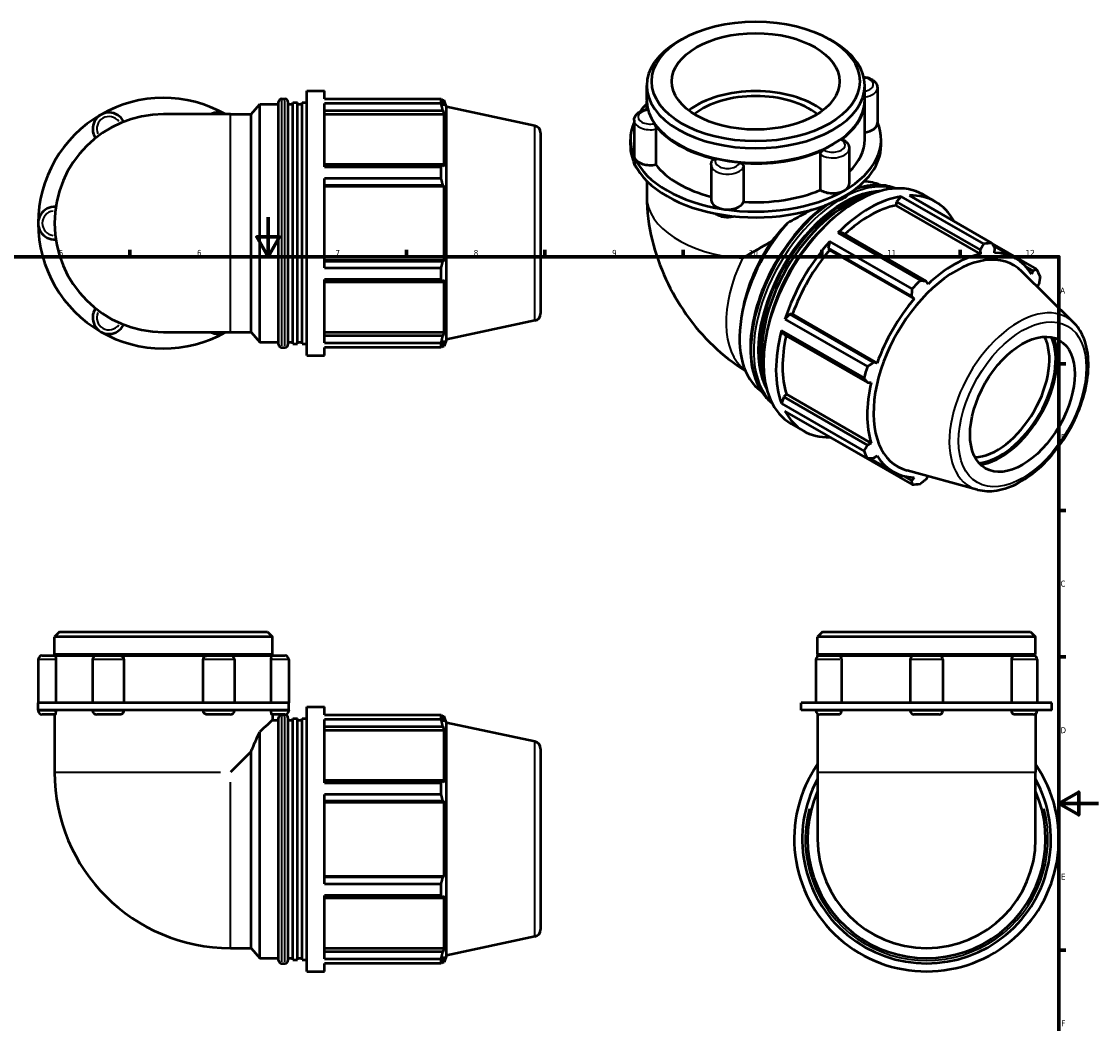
# Model space of a CAD drawing. Header units: millimetres. Extents: x 0 to 901, y -322 to 693.
# Tile 5 of 5: x 296 to 841, y 186 to 693. Entities that reach past the tile are written whole.
import ezdxf

# ---------------------------------------------------------------- set-up
doc = ezdxf.new("R2010")
doc.units = ezdxf.units.MM
for name, color, linetype, lineweight in [('Border (ANSI)', 7, 'Continuous', 70), ('Visible (ANSI)', 7, 'Continuous', 50), ('Visible Narrow (ANSI)', 7, 'Continuous', 35)]:
    doc.layers.add(name, color=color, linetype=linetype, lineweight=lineweight)
doc.styles.add('Note Text (ANSI)', font='tahoma.ttf')

# ---------------------------------------------------------------- blocks, each defined once
blk = doc.blocks.new('Borders Default Border')
at = {"layer": 'Border (ANSI)'}
for p, q in [((350.42, 574), (350.42, 577.45)), ((490.58, 574), (490.58, 577.45)), ((560.67, 574), (560.67, 577.45)), ((630.75, 574), (630.75, 577.45)), ((700.83, 574), (700.83, 577.45)), ((770.92, 574), (770.92, 577.45)), ((821, 519.75), (824.45, 519.75)), ((821, 445.5), (824.45, 445.5)), ((821, 371.25), (824.45, 371.25)), ((821, 222.75), (824.45, 222.75))]:
    blk.add_line(p, q, dxfattribs=at)
at = {"layer": 'Border (ANSI)', "flags": 128}
for points in [[(420.5, 594), (420.5, 574), (414.73, 584), (426.27, 584), (420.5, 574)], [(20, 20), (20, 574), (821, 574), (821, 20), (20, 20)], [(841, 297), (821, 297), (831, 302.77), (831, 291.23), (821, 297)]]:
    blk.add_lwpolyline(points, dxfattribs=at)
at = {"layer": 'Border (ANSI)', "attachment_point": 7, "style": 'Note Text (ANSI)'}
for s, insert, char_height in [('5', (314.48, 574.34), 3.05), ('6', (384.49, 574.34), 3.05), ('7', (454.6, 574.4), 3.05), ('8', (524.63, 574.33), 3.05), ('9', (594.7, 574.34), 3.05), ('10', (663.96, 574.34), 3.048), ('11', (734.04, 574.4), 3.048), ('12', (804.13, 574.4), 3.048), ('A', (821.63, 555.35), 3.05), ('B', (821.99, 481.1), 3.05), ('C', (821.8, 406.8), 3.05), ('D', (821.81, 332.6), 3.05), ('E', (822.05, 258.35), 3.05), ('F', (822.14, 184.1), 3.05)]:
    blk.add_mtext(s, dxfattribs=dict(at, insert=insert, char_height=char_height))

msp = doc.modelspace()

# ---------------------------------------------------------------- linework, layer by layer
at = {"layer": 'Visible (ANSI)'}
for p, q in [((630.0595, 684.1906), (628.251, 683.1411)), ((704.81, 684.1906), (706.6185, 683.1411)), ((612.2329, 653.431), (612.2329, 660.7499)), ((722.6367, 653.431), (722.6367, 660.7499)), ((440.0934, 523.9823), (440.0934, 657.9823)), ((440.0934, 657.9823), (449.0267, 657.9823)), ((449.0267, 654.0245), (449.0267, 657.9823)), ((729.036, 659.5574), (729.036, 641.6286)), ((411.9406, 646.1842), (416.2184, 651.2823)), ((416.2184, 530.6823), (416.2184, 651.2823)), ((416.2184, 651.2823), (425.7684, 651.2823)), ((425.7684, 529.5023), (425.7684, 652.4623)), ((427.2684, 653.9623), (429.0434, 653.9623)), ((430.5434, 652.4623), (430.5434, 529.5023)), ((430.5434, 651.2823), (432.9309, 651.2823)), ((432.9309, 529.8917), (432.9309, 652.0729)), ((432.9309, 652.0729), (435.3184, 652.0729)), ((435.3184, 529.8917), (435.3184, 652.0729)), ((435.3184, 651.2823), (437.7059, 651.2823)), ((437.7059, 529.8917), (437.7059, 652.0729)), ((437.7059, 652.0729), (440.0934, 652.0729)), ((449.0267, 654.0245), (508.1314, 654.0245)), ((449.0267, 619.518), (449.0267, 651.6017)), ((508.1314, 651.6017), (449.0267, 651.6017)), ((508.1314, 651.6017), (508.1314, 654.0245)), ((508.5108, 653.2923), (509.6553, 653.2923)), ((509.6553, 650.4084), (509.0022, 652.3254)), ((509.6553, 650.4084), (509.6553, 653.2923)), ((510.7634, 649.8819), (509.6553, 653.2923)), ((510.7634, 532.0827), (510.7634, 649.8819)), ((555.5431, 640.3637), (510.7634, 649.8819)), ((612.2329, 648.609), (612.2329, 653.0223)), ((722.6367, 633.4011), (722.6367, 653.0223)), ((401.4838, 646.1842), (367.5134, 646.1842)), ((401.4838, 646.1842), (411.9406, 646.1842)), ((411.9406, 535.7804), (411.9406, 646.1842)), ((449.0267, 648.0349), (509.0022, 648.0349)), ((449.0267, 646.252), (509.6553, 646.252)), ((509.0022, 648.0349), (509.6553, 646.252)), ((509.6553, 619.7539), (509.6553, 646.252)), ((605.8335, 643.1024), (605.8335, 625.1736)), ((616.8507, 638.6021), (616.8507, 620.6733)), ((558.5134, 636.6956), (558.5134, 545.269)), ((603.9526, 630.458), (603.9526, 633.4011)), ((730.9169, 630.458), (730.9169, 633.4011)), ((628.6059, 630.8339), (628.251, 631.0398)), ((706.2636, 630.8339), (706.6185, 631.0398)), ((714.7487, 628.8519), (714.7487, 610.9232)), ((700.1907, 607.8138), (700.1907, 625.7426)), ((509.0022, 620.682), (449.0267, 620.682)), ((449.0267, 619.518), (508.1314, 619.518)), ((508.1314, 613.6689), (508.1314, 619.518)), ((509.6553, 619.7539), (509.0022, 620.682)), ((644.8672, 620.6244), (644.8672, 602.6956)), ((661.2838, 619.7392), (661.2838, 601.8104)), ((449.0267, 568.2957), (449.0267, 613.6689)), ((508.1314, 613.6689), (449.0267, 613.6689)), ((612.2329, 612.4055), (612.2329, 604.7628)), ((722.6367, 612.4055), (722.6367, 612.1729)), ((449.0267, 610.3237), (509.0022, 610.3237)), ((449.0267, 609.7193), (509.6553, 609.7193)), ((509.0022, 610.3237), (509.6553, 609.7193)), ((509.6553, 572.2453), (509.6553, 609.7193)), ((752.1917, 605.4972), (758.5086, 601.8596)), ((738.7498, 601.8251), (738.3224, 600.0118)), ((738.3224, 600.0118), (781.1933, 575.3241)), ((741.1153, 604.5764), (738.7498, 601.8251)), ((738.7498, 601.8251), (781.1589, 577.4033)), ((782.9086, 580.5092), (741.1153, 604.5764)), ((745.2512, 604.9773), (787.0445, 580.9102)), ((711.397, 586.0736), (709.0315, 586.1006)), ((709.0315, 586.1006), (750.8249, 562.0334)), ((753.806, 561.6519), (711.397, 586.0736)), ((704.8956, 581.7381), (704.0726, 578.3481)), ((704.0726, 578.3481), (704.7288, 577.2684)), ((704.0726, 578.3481), (746.4816, 553.9263)), ((746.6889, 557.6709), (704.8956, 581.7381)), ((809.7311, 567.7446), (787.1191, 580.766)), ((787.702, 579.6361), (799.039, 573.1076)), ((788.2888, 576.012), (788.4833, 578.1135)), ((704.7288, 577.2684), (747.5997, 552.5807)), ((781.1589, 577.4033), (781.1933, 575.3241)), ((449.0267, 572.2453), (509.6553, 572.2453)), ((509.0022, 571.6409), (449.0267, 571.6409)), ((449.0267, 568.2957), (508.1314, 568.2957)), ((508.1314, 562.4466), (508.1314, 568.2957)), ((509.6553, 572.2453), (509.0022, 571.6409)), ((804.1199, 569.0226), (807.8247, 566.8892)), ((449.0267, 530.3629), (449.0267, 562.4466)), ((508.1314, 562.4466), (449.0267, 562.4466)), ((509.0022, 561.2827), (509.6553, 562.2108)), ((509.6553, 535.7127), (509.6553, 562.2108)), ((828.4791, 540.5853), (802.2288, 566.5601)), ((807.8247, 566.8892), (807.0258, 565.1385)), ((449.0267, 561.2827), (509.0022, 561.2827)), ((754.6952, 560.0648), (753.806, 561.6519)), ((810.0673, 558.8039), (810.8586, 560.1679)), ((746.4816, 553.9263), (747.5997, 552.5807)), ((660.7395, 546.7131), (660.2448, 543.8457)), ((555.5431, 541.601), (510.7634, 532.0827)), ((684.7312, 544.8478), (682.209, 542.4438)), ((682.209, 542.4438), (724.0023, 518.3766)), ((685.9919, 544.815), (684.7312, 544.8478)), ((727.1402, 520.4261), (684.7312, 544.8478)), ((685.9919, 544.815), (728.8627, 520.1274)), ((367.5134, 535.7804), (401.4838, 535.7804)), ((401.4838, 535.7804), (411.9406, 535.7804)), ((411.9406, 535.7804), (416.2184, 530.6823)), ((449.0267, 535.7127), (509.6553, 535.7127)), ((509.6553, 535.7127), (509.0022, 533.9298)), ((680.4958, 536.6754), (681.6973, 534.6324)), ((722.2892, 512.6082), (680.4958, 536.6754)), ((681.6973, 534.6324), (724.1063, 510.2106)), ((416.2184, 530.6823), (425.7684, 530.6823)), ((430.5434, 530.6823), (432.9309, 530.6823)), ((432.9309, 529.8917), (435.3184, 529.8917)), ((435.3184, 530.6823), (437.7059, 530.6823)), ((437.7059, 529.8917), (440.0934, 529.8917)), ((509.0022, 533.9298), (449.0267, 533.9298)), ((449.0267, 530.3629), (508.1314, 530.3629)), ((508.1314, 527.9401), (508.1314, 530.3629)), ((509.0022, 529.6392), (509.6553, 531.5562)), ((510.7634, 532.0827), (509.6553, 528.6723)), ((509.6553, 528.6723), (509.6553, 531.5562)), ((427.2684, 528.0023), (429.0434, 528.0023)), ((440.0934, 523.9823), (449.0267, 523.9823)), ((449.0267, 523.9823), (449.0267, 527.9401)), ((508.1314, 527.9401), (449.0267, 527.9401)), ((508.5108, 528.6723), (509.6553, 528.6723)), ((728.8627, 520.1274), (727.1402, 520.4261)), ((724.1063, 510.2106), (725.9237, 510.2311)), ((681.6973, 503.0074), (680.4958, 499.5806)), ((683.0528, 504.2821), (681.6973, 503.0074)), ((724.1063, 478.5856), (681.6973, 503.0074)), ((683.0528, 504.2821), (725.9237, 479.5944)), ((680.4958, 499.5806), (722.2892, 475.5134)), ((724.0023, 471.7181), (682.209, 495.7853)), ((685.3214, 489.375), (691.6382, 485.7374)), ((704.8533, 482.7453), (704.8956, 482.6197)), ((704.8956, 482.6197), (746.6889, 458.5525)), ((725.9237, 479.5944), (724.1063, 478.5856)), ((725.281, 471.7759), (736.8496, 465.114)), ((727.1402, 471.8643), (728.8627, 473.0831)), ((779.7553, 455.9751), (744.1136, 465.6415)), ((746.4816, 460.64), (742.6854, 462.8261)), ((747.5997, 462.2096), (746.4816, 460.64)), ((753.806, 461.3502), (754.6326, 462.7886)), ((314.8593, 383.9274), (312.3115, 381.3796)), ((314.8593, 383.9274), (420.1675, 383.9274)), ((420.1675, 383.9274), (422.7153, 381.3796)), ((701.2918, 383.9274), (698.744, 381.3796)), ((701.2918, 383.9274), (806.6001, 383.9274)), ((806.6001, 383.9274), (809.1478, 381.3796)), ((312.3115, 372.4274), (312.3115, 381.3796)), ((422.7153, 381.3796), (312.3115, 381.3796)), ((422.7153, 372.4274), (422.7153, 381.3796)), ((698.744, 372.4274), (698.744, 381.3796)), ((809.1478, 381.3796), (698.744, 381.3796)), ((809.1478, 372.4274), (809.1478, 381.3796)), ((306.1013, 371.9274), (312.6608, 371.9274)), ((422.7153, 372.4274), (312.3115, 372.4274)), ((312.8115, 371.9274), (312.3115, 372.4274)), ((312.6608, 371.9274), (333.7022, 371.9274)), ((333.7022, 371.9274), (345.4568, 371.9274)), ((345.4568, 371.9274), (389.57, 371.9274)), ((389.57, 371.9274), (401.3246, 371.9274)), ((401.3246, 371.9274), (422.366, 371.9274)), ((422.2153, 371.9274), (422.7153, 372.4274)), ((422.366, 371.9274), (428.9255, 371.9274)), ((809.1478, 372.4274), (698.744, 372.4274)), ((699.244, 371.9274), (698.744, 372.4274)), ((698.744, 371.9274), (699.9295, 371.9274)), ((698.744, 371.5543), (698.744, 371.9274)), ((699.9295, 371.9274), (709.5424, 371.9274)), ((709.5424, 371.9274), (747.7357, 371.9274)), ((747.7357, 371.9274), (760.1561, 371.9274)), ((760.1561, 371.9274), (798.3495, 371.9274)), ((798.3495, 371.9274), (807.9624, 371.9274)), ((807.9624, 371.9274), (809.1478, 371.9274)), ((808.6478, 371.9274), (809.1478, 372.4274)), ((809.1478, 371.5543), (809.1478, 371.9274)), ((304.0312, 369.8573), (304.0312, 347.9274)), ((312.9325, 369.8573), (312.9325, 347.9274)), ((331.6322, 369.8573), (331.6322, 347.9274)), ((347.3737, 369.8573), (347.3737, 347.9274)), ((387.6531, 347.9274), (387.6531, 369.8573)), ((403.3946, 369.8573), (403.3946, 347.9274)), ((422.0943, 347.9274), (422.0943, 369.8573)), ((430.9956, 369.8573), (430.9956, 347.9274)), ((697.8594, 369.8573), (697.8594, 347.9274)), ((710.806, 369.8573), (710.806, 347.9274)), ((745.6656, 369.8573), (745.6656, 347.9274)), ((762.2262, 369.8573), (762.2262, 347.9274)), ((797.0859, 347.9274), (797.0859, 369.8573)), ((810.0325, 369.8573), (810.0325, 347.9274)), ((335.7723, 347.9274), (304.0312, 347.9274)), ((304.0312, 344.3274), (304.0312, 347.9274)), ((304.0312, 344.3274), (304.0312, 344.1174)), ((335.7723, 344.3274), (304.0312, 344.3274)), ((312.9325, 344.3274), (312.9325, 344.1174)), ((331.6322, 344.3274), (331.6322, 344.1174)), ((399.2545, 347.9274), (335.7723, 347.9274)), ((399.2545, 344.3274), (335.7723, 344.3274)), ((347.3737, 344.3274), (347.3737, 344.1174)), ((387.6531, 344.1174), (387.6531, 344.3274)), ((430.9956, 347.9274), (399.2545, 347.9274)), ((430.9956, 344.3274), (399.2545, 344.3274)), ((403.3946, 344.3274), (403.3946, 344.1174)), ((422.0943, 344.1174), (422.0943, 344.3274)), ((430.9956, 344.3274), (430.9956, 347.9274)), ((430.9956, 344.3274), (430.9956, 344.1174)), ((440.0934, 211.9274), (440.0934, 345.9274)), ((440.0934, 345.9274), (449.0267, 345.9274)), ((449.0267, 341.9696), (449.0267, 345.9274)), ((698.9687, 347.9274), (690.4637, 347.9274)), ((690.4637, 344.3274), (690.4637, 347.9274)), ((698.9687, 344.3274), (690.4637, 344.3274)), ((697.8594, 344.3274), (697.8594, 344.1174)), ((753.9459, 347.9274), (698.9687, 347.9274)), ((753.9459, 344.3274), (698.9687, 344.3274)), ((710.806, 344.3274), (710.806, 344.1174)), ((745.6656, 344.3274), (745.6656, 344.1174)), ((808.9231, 347.9274), (753.9459, 347.9274)), ((808.9231, 344.3274), (753.9459, 344.3274)), ((762.2262, 344.3274), (762.2262, 344.1174)), ((797.0859, 344.1174), (797.0859, 344.3274)), ((817.4281, 347.9274), (808.9231, 347.9274)), ((817.4281, 344.3274), (808.9231, 344.3274)), ((810.0325, 344.3274), (810.0325, 344.1174)), ((817.4281, 344.3274), (817.4281, 347.9274)), ((312.6608, 342.0474), (306.1013, 342.0474)), ((312.3115, 342.0474), (312.3115, 312.8978)), ((345.4568, 342.0474), (333.7022, 342.0474)), ((401.3246, 342.0474), (389.57, 342.0474)), ((428.9255, 342.0474), (422.366, 342.0474)), ((422.7153, 342.0474), (422.7153, 339.2274)), ((422.7153, 339.2274), (425.7684, 339.2274)), ((425.7684, 217.4474), (425.7684, 340.4074)), ((427.2684, 341.9074), (429.0434, 341.9074)), ((430.5434, 340.4074), (430.5434, 217.4474)), ((430.5434, 339.2274), (432.9309, 339.2274)), ((432.9309, 217.8368), (432.9309, 340.018)), ((432.9309, 340.018), (435.3184, 340.018)), ((435.3184, 217.8368), (435.3184, 340.018)), ((435.3184, 339.2274), (437.7059, 339.2274)), ((437.7059, 217.8368), (437.7059, 340.018)), ((437.7059, 340.018), (440.0934, 340.018)), ((449.0267, 341.9696), (508.1314, 341.9696)), ((449.0267, 307.4631), (449.0267, 339.5468)), ((508.1314, 339.5468), (449.0267, 339.5468)), ((508.1314, 339.5468), (508.1314, 341.9696)), ((508.5108, 341.2374), (509.6553, 341.2374)), ((509.6553, 338.3535), (509.0022, 340.2704)), ((509.6553, 338.3535), (509.6553, 341.2374)), ((510.7634, 337.8269), (509.6553, 341.2374)), ((698.744, 342.4204), (698.744, 312.8978)), ((709.5424, 342.0474), (699.9295, 342.0474)), ((760.1561, 342.0474), (747.7357, 342.0474)), ((807.9624, 342.0474), (798.3495, 342.0474)), ((809.1478, 342.4204), (809.1478, 312.8978)), ((416.2184, 218.6274), (416.2184, 333.3426)), ((449.0267, 335.9799), (509.0022, 335.9799)), ((449.0267, 334.197), (509.6553, 334.197)), ((509.0022, 335.9799), (509.6553, 334.197)), ((509.6553, 307.6989), (509.6553, 334.197)), ((510.7634, 220.0278), (510.7634, 337.8269)), ((555.5431, 328.3087), (510.7634, 337.8269)), ((411.9406, 323.3546), (401.4838, 312.8978)), ((411.9406, 223.7255), (411.9406, 323.3546)), ((558.5134, 324.6407), (558.5134, 233.2141)), ((698.744, 312.8978), (698.744, 278.9274)), ((809.1478, 278.9274), (809.1478, 312.8978)), ((509.0022, 308.627), (449.0267, 308.627)), ((449.0267, 307.4631), (508.1314, 307.4631)), ((508.1314, 301.614), (508.1314, 307.4631)), ((509.6553, 307.6989), (509.0022, 308.627)), ((449.0267, 256.2408), (449.0267, 301.614)), ((508.1314, 301.614), (449.0267, 301.614)), ((449.0267, 298.2688), (509.0022, 298.2688)), ((449.0267, 297.6643), (509.6553, 297.6643)), ((509.0022, 298.2688), (509.6553, 297.6643)), ((509.6553, 260.1904), (509.6553, 297.6643)), ((449.0267, 260.1904), (509.6553, 260.1904)), ((509.0022, 259.586), (449.0267, 259.586)), ((509.6553, 260.1904), (509.0022, 259.586)), ((449.0267, 256.2408), (508.1314, 256.2408)), ((508.1314, 250.3917), (508.1314, 256.2408)), ((449.0267, 218.308), (449.0267, 250.3917)), ((508.1314, 250.3917), (449.0267, 250.3917)), ((449.0267, 249.2277), (509.0022, 249.2277)), ((509.0022, 249.2277), (509.6553, 250.1558)), ((509.6553, 223.6577), (509.6553, 250.1558)), ((555.5431, 229.546), (510.7634, 220.0278)), ((401.4838, 223.7255), (411.9406, 223.7255)), ((411.9406, 223.7255), (416.2184, 218.6274)), ((449.0267, 223.6577), (509.6553, 223.6577)), ((509.6553, 223.6577), (509.0022, 221.8748)), ((416.2184, 218.6274), (425.7684, 218.6274)), ((430.5434, 218.6274), (432.9309, 218.6274)), ((435.3184, 218.6274), (437.7059, 218.6274)), ((509.0022, 221.8748), (449.0267, 221.8748)), ((449.0267, 218.308), (508.1314, 218.308)), ((508.1314, 215.8852), (508.1314, 218.308)), ((509.0022, 217.5843), (509.6553, 219.5013)), ((510.7634, 220.0278), (509.6553, 216.6174)), ((509.6553, 216.6174), (509.6553, 219.5013)), ((427.2684, 215.9474), (429.0434, 215.9474)), ((432.9309, 217.8368), (435.3184, 217.8368)), ((437.7059, 217.8368), (440.0934, 217.8368)), ((449.0267, 211.9274), (449.0267, 215.8852)), ((508.1314, 215.8852), (449.0267, 215.8852)), ((508.5108, 216.6174), (509.6553, 216.6174)), ((440.0934, 211.9274), (449.0267, 211.9274))]:
    msp.add_line(p, q, dxfattribs=at)
for centre, radius, start, end in [((367.5134, 590.9823), 63.4822, 60.408154, 120), ((427.2684, 652.4623), 1.5, 90, 180), ((429.0434, 652.4623), 1.5, 0, 90), ((367.5134, 590.9823), 63.4822, 120, 180), ((367.5134, 590.9823), 55.2019, 90, 270), ((339.9125, 638.7886), 8.2803, 25.698778, 214.301222), ((395.1144, 638.7886), 8.2803, 63.273563, 116.726437), ((554.7634, 636.6956), 3.75, 0, 78), ((312.3115, 590.9823), 8.2803, 85.698778, 274.301222), ((367.5134, 590.9823), 63.4822, 180, 240), ((339.9125, 543.1761), 8.2803, 145.698778, 334.301222), ((554.7634, 545.269), 3.75, 282, 0), ((367.5134, 590.9823), 63.4822, 240, 299.591846), ((395.1144, 543.1761), 8.2803, 243.273563, 296.726437), ((427.2684, 529.5023), 1.5, 180, 270), ((429.0434, 529.5023), 1.5, 270, 0), ((306.1013, 369.8573), 2.0701, 90, 180), ((333.7022, 369.8573), 2.0701, 90, 180), ((401.3246, 369.8573), 2.0701, 0, 90), ((428.9255, 369.8573), 2.0701, 0, 90), ((699.9295, 369.8573), 2.0701, 90, 180), ((747.7357, 369.8573), 2.0701, 90, 180), ((760.1561, 369.8573), 2.0701, 0, 90), ((807.9624, 369.8573), 2.0701, 0, 90), ((306.1013, 344.1174), 2.0701, 180, 270), ((333.7022, 344.1174), 2.0701, 180, 270), ((401.3246, 344.1174), 2.0701, 270, 0), ((428.9255, 344.1174), 2.0701, 270, 0), ((699.9295, 344.1174), 2.0701, 180, 270), ((747.7357, 344.1174), 2.0701, 180, 270), ((760.1561, 344.1174), 2.0701, 270, 0), ((807.9624, 344.1174), 2.0701, 270, 0), ((427.2684, 340.4074), 1.5, 90, 180), ((429.0434, 340.4074), 1.5, 0, 90), ((554.7634, 324.6407), 3.75, 0, 78), ((753.9459, 278.9274), 67, 145.478032, 34.521968), ((401.4838, 312.8978), 89.1723, 180, 270), ((753.9459, 278.9274), 62.98, 151.222868, 28.777132), ((753.9459, 278.9274), 60.3, 156.27034, 23.72966), ((753.9459, 278.9274), 55.2019, 180, 0), ((554.7634, 233.2141), 3.75, 282, 0), ((427.2684, 217.4474), 1.5, 180, 270), ((429.0434, 217.4474), 1.5, 270, 0)]:
    msp.add_arc(centre, radius, start, end, dxfattribs=at)
for centre, major_axis, ratio in [((667.4348, 662.8328), (-52.6541, 0), 0.5758617), ((667.4348, 662.8328), (-42.463, 0), 0.5758617), ((802.4922, 499.216), (-18.7137, -32.4969), 0.57809312)]:
    msp.add_ellipse(centre, major_axis=major_axis, ratio=ratio, dxfattribs=at)
for centre, major_axis, ratio, start_param, end_param in [((667.4348, 660.7499), (-55.2019, 0), 0.5758617, 5.50163969, 10.20632358), ((667.4348, 633.4011), (-42.463, 0), 0.5758617, 3.78735304, 5.63742492), ((667.4348, 633.4011), (-38.2167, 0), 0.5758617, 3.76151776, 5.6632602), ((667.4348, 633.4011), (-63.4822, 0), 0.5758617, 5.76671017, 5.88615383), ((667.4348, 653.0223), (-55.2019, 0), 0.5758617, 6.27675571, 6.43242528), ((667.4348, 653.431), (-55.2019, 0), 0.5758617, 0, 3.14159265), ((667.4348, 653.0223), (55.2019, 0), 0.5758617, 5.61034655, 6.2896149), ((667.4348, 633.4011), (-63.4822, 0), 0.5758617, 6.03914759, 6.54498469), ((667.4348, 653.0223), (-55.2019, 0), 0.5758617, 0.3743588, 1.19643753), ((667.4348, 633.4011), (63.4822, 0), 0.5758617, 5.49778714, 6.52722302), ((720.7557, 641.6286), (8.2803, 0), 0.5758617, 4.94155062, 6.28318531), ((667.4348, 633.4011), (55.2019, 0), 0.5758617, 5.74201575, 6.28318531), ((667.4348, 630.458), (-63.4822, 0), 0.5758617, 0, 0.26179939), ((667.4348, 653.0223), (54.7019, 0), 0.5758617, 3.92313827, 5.50163969), ((667.4348, 653.0223), (-55.2019, 0), 0.5758617, 1.42155635, 2.24363508), ((667.4348, 630.458), (63.4822, 0), 0.5758617, 5.49778714, 6.28318531), ((614.1138, 625.1736), (-8.2803, 0), 0.5758617, 0, 0.26179939), ((667.4348, 633.4011), (-63.4822, 0), 0.5758617, 0.26179939, 1.30899694), ((614.1138, 625.1736), (-8.2803, 0), 0.5758617, 0.26179939, 1.90766621), ((667.4348, 630.458), (-63.4822, 0), 0.5758617, 0.26179939, 1.30899694), ((667.4348, 633.4011), (55.2019, 0), 0.5758617, 3.55353302, 4.29122933), ((718.7566, 547.4361), (33.4352, 58.0611), 0.57809312, 0, 3.14159265), ((706.4684, 610.9232), (8.2803, 0), 0.5758617, 5.49778714, 6.28318531), ((701.8744, 557.1579), (30.0916, 52.255), 0.57809312, 0.05463436, 0.28071107), ((667.4348, 633.4011), (63.4822, 0), 0.5758617, 4.45058959, 5.49778714), ((667.4348, 633.4011), (55.2019, 0), 0.5758617, 4.60073057, 5.34764616), ((712.0037, 551.3248), (-30.0916, -52.255), 0.57809312, 3.5672124, 5.85756556), ((706.4684, 610.9232), (-8.2803, 0), 0.5758617, 0.71032767, 2.35619449), ((653.1475, 602.6956), (-8.2803, 0), 0.5758617, 0, 1.30899694), ((667.4348, 630.458), (63.4822, 0), 0.5758617, 4.45058959, 5.49778714), ((653.1475, 602.6956), (8.2803, 0), 0.5758617, 4.45058959, 6.09645641), ((713.6919, 550.3527), (-30.4862, -52.9401), 0.57809312, 3.70025256, 5.7245254), ((725.0734, 543.7985), (-33.4352, -58.0611), 0.57809312, 3.57962182, 4.27049239), ((725.0734, 543.7985), (-31.0947, -53.9968), 0.57809312, 3.61962449, 4.21354196), ((725.0734, 543.7985), (33.4352, 58.0611), 0.57809312, 5.93968373, 6.62668689), ((701.8744, 557.1579), (-30.0916, -52.255), 0.57809312, 4.37052663, 6.22855095), ((715.3801, 549.3805), (-30.4862, -52.9401), 0.57809312, 4.1848109, 5.23996706), ((667.4348, 576.9904), (-55.2019, -31.9119), 0.00167248, 4.56146058, 4.83394647), ((698.8495, 558.8998), (-27.5475, -47.8371), 0.57809312, 4.56049373, 5.27788112), ((725.0734, 543.7985), (-33.4352, -58.0611), 0.57809312, 4.36501999, 5.05589056), ((766.8667, 519.7313), (33.4352, 58.0611), 0.57809312, 0.34350158, 0.43802917), ((725.0734, 543.7985), (-31.0947, -53.9968), 0.57809312, 4.40502265, 5.01588789), ((768.7278, 518.6596), (29.3928, 51.0414), 0.57809312, 6.13201971, 9.57594356), ((767.9443, 519.1108), (-31.0947, -53.9968), 0.57809312, 3.61962449, 4.23048973), ((767.9443, 519.1108), (31.0947, 53.9968), 0.57809312, 5.97581898, 6.58668422), ((715.3801, 549.3805), (-30.0916, -52.255), 0.57809312, 4.59768392, 4.82709404), ((766.8667, 519.7313), (33.4352, 58.0611), 0.57809312, 5.84128872, 5.93581631), ((766.8667, 519.7313), (-33.4352, -58.0611), 0.57809312, 4.27049239, 4.36501999), ((767.9443, 519.1108), (-31.0947, -53.9968), 0.57809312, 4.40502265, 5.01588789), ((725.0734, 543.7985), (-33.4352, -58.0611), 0.57809312, 5.15041815, 5.84128872), ((725.0734, 543.7985), (-31.0947, -53.9968), 0.57809312, 5.20720789, 5.80128605), ((789.6464, 506.6134), (18.7137, 32.4969), 0.57809312, 3.4905237, 5.93425426), ((791.2374, 505.6972), (-19.8365, -34.4467), 0.57809312, 0.38969838, 2.75189428), ((791.2374, 505.6972), (20.402, 35.4287), 0.57809312, 3.57406859, 5.85070937), ((766.8667, 519.7313), (-33.4352, -58.0611), 0.57809312, 5.05589056, 5.15041815), ((767.9443, 519.1108), (-31.0947, -53.9968), 0.57809312, 5.19042082, 5.80128605), ((725.0734, 543.7985), (-33.4352, -58.0611), 0.57809312, 5.93581631, 6.62668689), ((766.8667, 519.7313), (-33.4352, -58.0611), 0.57809312, 5.84128872, 5.93581631), ((767.9443, 519.1108), (-31.0947, -53.9968), 0.57809312, 5.97581898, 6.58668422), ((766.8667, 519.7313), (-33.4352, -58.0611), 0.57809312, 0.34350158, 0.43802917)]:
    msp.add_ellipse(centre, major_axis=major_axis, ratio=ratio, start_param=start_param, end_param=end_param, dxfattribs=at)
for points, knots in [([(722.1097, 665.1318), (722.6093, 665.0784), (723.1025, 664.9952), (724.4294, 664.6825), (725.2352, 664.3909), (726.6963, 663.6073), (727.3558, 663.1155), (728.3396, 661.9721), (728.6993, 661.3496), (728.9849, 660.3005), (729.036, 659.9291), (729.036, 659.5574)], [4.1106018, 4.1106018, 4.1106018, 4.1106018, 4.31540809, 4.31540809, 4.67679007, 4.67679007, 5.03774857, 5.03774857, 5.34226668, 5.34226668, 5.49778714, 5.49778714, 5.49778714, 5.49778714]), ([(605.8335, 643.1024), (605.8335, 643.6421), (605.9428, 644.1794), (606.3536, 645.2092), (606.6686, 645.6919), (607.457, 646.5769), (607.9439, 646.9681), (609.0098, 647.628), (609.5903, 647.8972), (610.8159, 648.3263), (611.4612, 648.486), (612.3078, 648.6215), (612.4933, 648.6468), (612.6797, 648.668)], [2.35619449, 2.35619449, 2.35619449, 2.35619449, 2.58198185, 2.58198185, 2.8301562, 2.8301562, 3.10540269, 3.10540269, 3.38064918, 3.38064918, 3.65589567, 3.65589567, 3.73242695, 3.73242695, 3.73242695, 3.73242695]), ([(612.6797, 648.668), (612.6944, 648.6697), (612.7105, 648.6568), (612.7609, 648.5778), (612.7982, 648.4751), (612.8409, 648.3169), (612.8437, 648.3064), (612.8465, 648.2957)], [0.523562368, 0.523562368, 0.523562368, 0.523562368, 0.566323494, 0.566323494, 0.647427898, 0.647427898, 0.653063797, 0.653063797, 0.653063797, 0.653063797]), ([(616.056, 641.3979), (616.1479, 641.2633), (616.2407, 641.0927), (616.4252, 640.6814), (616.5145, 640.4404), (616.6682, 639.9295), (616.7312, 639.6645), (616.8204, 639.1451), (616.8458, 638.8957), (616.8505, 638.6472), (616.8507, 638.6245), (616.8507, 638.6021)], [0.652781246, 0.652781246, 0.652781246, 0.652781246, 0.728240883, 0.728240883, 0.809339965, 0.809339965, 0.890318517, 0.890318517, 0.971083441, 0.971083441, 0.97931586, 0.97931586, 0.97931586, 0.97931586]), ([(710.6057, 633.2113), (710.7623, 633.3244), (710.9163, 633.4001), (711.2148, 633.4709), (711.3549, 633.4594), (711.4737, 633.3998)], [0.652781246, 0.652781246, 0.652781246, 0.652781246, 0.728240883, 0.728240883, 0.809044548, 0.809044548, 0.809044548, 0.809044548]), ([(711.4737, 633.3998), (711.8258, 633.2233), (712.162, 633.0245), (712.7943, 632.5775), (713.0905, 632.3293), (713.6304, 631.777), (713.8741, 631.4726), (714.2868, 630.8046), (714.4554, 630.4405), (714.6868, 629.6683), (714.7487, 629.2604), (714.7487, 628.8519)], [4.643286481, 4.643286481, 4.643286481, 4.643286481, 4.814186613, 4.814186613, 4.985086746, 4.985086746, 5.155986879, 5.155986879, 5.326887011, 5.326887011, 5.497787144, 5.497787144, 5.497787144, 5.497787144]), ([(700.1907, 625.7426), (700.1907, 625.955), (700.2303, 626.1824), (700.3866, 626.6515), (700.5045, 626.8889), (700.8029, 627.3363), (700.9807, 627.5419), (701.3718, 627.8945), (701.5815, 628.0381), (701.8077, 628.1481), (701.8224, 628.155), (701.8371, 628.1618)], [0.326532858, 0.326532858, 0.326532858, 0.326532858, 0.404543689, 0.404543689, 0.485325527, 0.485325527, 0.566323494, 0.566323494, 0.647427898, 0.647427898, 0.653063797, 0.653063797, 0.653063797, 0.653063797]), ([(644.8672, 620.6244), (644.8672, 620.7846), (644.8765, 620.9448), (644.9135, 621.2623), (644.9412, 621.4197), (645.0136, 621.729), (645.0584, 621.8809), (645.1634, 622.1776), (645.2236, 622.3224), (645.3577, 622.6035), (645.4316, 622.7398), (645.5113, 622.8717)], [2.35619449, 2.35619449, 2.35619449, 2.35619449, 2.423215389, 2.423215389, 2.490236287, 2.490236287, 2.557257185, 2.557257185, 2.624278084, 2.624278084, 2.691298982, 2.691298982, 2.691298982, 2.691298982]), ([(645.5113, 622.8717), (645.5994, 623.0173), (645.718, 623.1417), (646.0349, 623.3572), (646.2408, 623.4352), (646.698, 623.5058), (646.9449, 623.4975), (647.2138, 623.4429), (647.2313, 623.4392), (647.2488, 623.4352)], [0.417250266, 0.417250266, 0.417250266, 0.417250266, 0.485325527, 0.485325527, 0.566323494, 0.566323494, 0.647427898, 0.647427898, 0.653063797, 0.653063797, 0.653063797, 0.653063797]), ([(607.2505, 618.8284), (607.1571, 618.9226), (607.0669, 619.02), (606.5299, 619.6441), (606.1703, 620.2666), (605.9285, 621.1545), (605.8892, 621.3529), (605.8645, 621.5536)], [1.837457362, 1.837457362, 1.837457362, 1.837457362, 1.896155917, 1.896155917, 2.200674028, 2.200674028, 2.28550923, 2.28550923, 2.28550923, 2.28550923]), ([(659.227, 621.587), (659.4754, 621.5654), (659.7222, 621.5078), (660.2058, 621.3186), (660.4356, 621.1837), (660.8273, 620.8541), (660.9856, 620.6627), (661.2087, 620.2472), (661.2715, 620.0271), (661.2833, 619.784), (661.2838, 619.7616), (661.2838, 619.7392)], [0.652781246, 0.652781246, 0.652781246, 0.652781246, 0.728240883, 0.728240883, 0.809339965, 0.809339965, 0.890318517, 0.890318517, 0.971083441, 0.971083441, 0.97931586, 0.97931586, 0.97931586, 0.97931586]), ([(714.2083, 605.7413), (714.0211, 605.3989), (713.7942, 605.0849), (713.0759, 604.2784), (712.5219, 603.8504), (711.2038, 603.0862), (710.4172, 602.7759), (708.9987, 602.4012), (708.3888, 602.2919), (707.7694, 602.2284)], [5.80280935, 5.80280935, 5.80280935, 5.80280935, 5.97174885, 5.97174885, 6.2797814, 6.2797814, 6.63851263, 6.63851263, 6.89221401, 6.89221401, 6.89221401, 6.89221401]), ([(738.3307, 608.5899), (735.6694, 609.6613), (732.7653, 610.2336), (725.9911, 610.3882), (722.0487, 609.7287), (718.0265, 608.3756)], [5.580878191, 5.580878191, 5.580878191, 5.580878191, 5.805397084, 5.805397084, 6.078956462, 6.078956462, 6.078956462, 6.078956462]), ([(612.2329, 604.7628), (612.2329, 596.8546), (613.269, 589.4993), (616.6426, 575.5517), (618.9977, 568.9565), (624.8003, 556.3811), (628.251, 550.404), (636.2422, 539.0893), (640.7785, 533.7504), (650.7336, 524.2778), (656.0404, 520.0702), (662.1553, 516.3573)], [3.14159265, 3.14159265, 3.14159265, 3.14159265, 3.45575192, 3.45575192, 3.76991118, 3.76991118, 4.08407045, 4.08407045, 4.39822972, 4.39822972, 4.68530968, 4.68530968, 4.68530968, 4.68530968]), ([(702.5338, 599.9969), (702.2989, 599.8221), (702.0643, 599.6453), (697.0999, 595.8572), (692.5143, 591.4425), (684.087, 581.4619), (680.2454, 575.9), (673.6815, 564.1851), (670.9595, 558.0347), (666.9059, 545.7486), (665.5761, 539.6151), (664.4589, 527.9645), (664.674, 522.4498), (666.6714, 512.613), (668.4498, 508.2838), (672.3273, 502.8641), (673.9133, 501.1959), (675.6892, 499.8111)], [6.42765428, 6.42765428, 6.42765428, 6.42765428, 6.44369615, 6.44369615, 6.76761733, 6.76761733, 7.09086441, 7.09086441, 7.41384951, 7.41384951, 7.73716857, 7.73716857, 8.06115413, 8.06115413, 8.38391581, 8.38391581, 8.56015617, 8.56015617, 8.56015617, 8.56015617]), ([(656.636, 594.4338), (655.8269, 594.1889), (654.9689, 594.0346), (653.2191, 593.9044), (652.3275, 593.93), (650.5904, 594.1635), (649.7454, 594.3714), (648.1687, 594.9769), (647.4363, 595.3746), (646.8005, 595.886)], [6.58473512, 6.58473512, 6.58473512, 6.58473512, 6.94005766, 6.94005766, 7.29787201, 7.29787201, 7.65674251, 7.65674251, 8.01804798, 8.01804798, 8.01804798, 8.01804798]), ([(695.7025, 597.7252), (693.1585, 596.3109), (690.507, 594.8524), (686.3861, 592.6146), (684.946, 591.8378), (683.5022, 591.0651)], [10.72565172, 10.72565172, 10.72565172, 10.72565172, 11.60829362, 11.60829362, 12.07570585, 12.07570585, 12.07570585, 12.07570585]), ([(675.6819, 581.8798), (677.3098, 584.0033), (679.1154, 586.1926), (681.8376, 589.2649), (682.6634, 590.1706), (683.5022, 591.0651)], [21.86665698, 21.86665698, 21.86665698, 21.86665698, 22.70332006, 22.70332006, 23.05553532, 23.05553532, 23.05553532, 23.05553532]), ([(779.7553, 455.9751), (782.8191, 455.1442), (786.1229, 455.0353), (793.1998, 456.1642), (796.9949, 457.5407), (804.6354, 461.6937), (808.478, 464.5358), (815.7147, 471.3328), (819.1078, 475.2861), (825.1221, 483.8875), (827.7459, 488.5304), (831.9862, 498.0718), (833.6022, 502.9684), (835.6527, 512.5779), (836.082, 517.2883), (835.6293, 526.0708), (834.7478, 530.1484), (831.9859, 536.3275), (830.4173, 538.6674), (828.4791, 540.5853)], [2.5092938, 2.5092938, 2.5092938, 2.5092938, 2.79593968, 2.79593968, 3.11365996, 3.11365996, 3.446111, 3.446111, 3.777947, 3.777947, 4.10802655, 4.10802655, 4.43819214, 4.43819214, 4.77020724, 4.77020724, 5.10233348, 5.10233348, 5.34855525, 5.34855525, 5.34855525, 5.34855525]), ([(312.6608, 371.9274), (312.689, 371.9274), (312.7188, 371.8818), (312.7801, 371.6969), (312.8109, 371.5528), (312.8653, 371.1839), (312.8883, 370.9629), (312.9212, 370.4728), (312.9307, 370.2085), (312.9324, 369.9121), (312.9325, 369.8847), (312.9325, 369.8573)], [0.652781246, 0.652781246, 0.652781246, 0.652781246, 0.728240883, 0.728240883, 0.809339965, 0.809339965, 0.890318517, 0.890318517, 0.971083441, 0.971083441, 0.97931586, 0.97931586, 0.97931586, 0.97931586]), ([(345.4568, 371.9274), (345.6871, 371.9274), (345.9164, 371.8818), (346.3663, 371.6969), (346.5806, 371.5528), (346.9464, 371.1839), (347.0945, 370.9629), (347.3033, 370.4728), (347.3622, 370.2085), (347.3732, 369.9121), (347.3737, 369.8847), (347.3737, 369.8573)], [0.652781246, 0.652781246, 0.652781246, 0.652781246, 0.728240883, 0.728240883, 0.809339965, 0.809339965, 0.890318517, 0.890318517, 0.971083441, 0.971083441, 0.97931586, 0.97931586, 0.97931586, 0.97931586]), ([(387.6531, 369.8573), (387.6531, 370.1172), (387.6988, 370.3747), (387.8798, 370.867), (388.0164, 371.0956), (388.3628, 371.4844), (388.5695, 371.6407), (389.0255, 371.8592), (389.2705, 371.9193), (389.5356, 371.9271), (389.5528, 371.9274), (389.57, 371.9274)], [0.326532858, 0.326532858, 0.326532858, 0.326532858, 0.404543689, 0.404543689, 0.485325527, 0.485325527, 0.566323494, 0.566323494, 0.647427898, 0.647427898, 0.653063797, 0.653063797, 0.653063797, 0.653063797]), ([(422.0943, 369.8573), (422.0943, 370.1172), (422.1017, 370.3747), (422.1303, 370.867), (422.1517, 371.0956), (422.2037, 371.4844), (422.2338, 371.6407), (422.2968, 371.8592), (422.329, 371.9193), (422.3618, 371.9271), (422.3639, 371.9274), (422.366, 371.9274)], [0.326532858, 0.326532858, 0.326532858, 0.326532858, 0.404543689, 0.404543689, 0.485325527, 0.485325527, 0.566323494, 0.566323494, 0.647427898, 0.647427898, 0.653063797, 0.653063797, 0.653063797, 0.653063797]), ([(709.5424, 371.9274), (709.6917, 371.9274), (709.8412, 371.8818), (710.1364, 371.6969), (710.2779, 371.5528), (710.5205, 371.1839), (710.6193, 370.9629), (710.7588, 370.4728), (710.7983, 370.2085), (710.8056, 369.9121), (710.806, 369.8847), (710.806, 369.8573)], [0.652781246, 0.652781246, 0.652781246, 0.652781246, 0.728240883, 0.728240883, 0.809339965, 0.809339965, 0.890318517, 0.890318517, 0.971083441, 0.971083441, 0.97931586, 0.97931586, 0.97931586, 0.97931586]), ([(797.0859, 369.8573), (797.0859, 370.1172), (797.1165, 370.3747), (797.2375, 370.867), (797.3288, 371.0956), (797.5588, 371.4844), (797.6955, 371.6407), (797.9951, 371.8592), (798.1552, 371.9193), (798.3272, 371.9271), (798.3383, 371.9274), (798.3495, 371.9274)], [0.326532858, 0.326532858, 0.326532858, 0.326532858, 0.404543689, 0.404543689, 0.485325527, 0.485325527, 0.566323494, 0.566323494, 0.647427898, 0.647427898, 0.653063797, 0.653063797, 0.653063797, 0.653063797]), ([(312.9325, 344.1174), (312.9325, 343.8576), (312.9251, 343.6), (312.8965, 343.1078), (312.8752, 342.8791), (312.8231, 342.4903), (312.793, 342.334), (312.73, 342.1155), (312.6978, 342.0555), (312.6651, 342.0476), (312.6629, 342.0474), (312.6608, 342.0474)], [0.326532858, 0.326532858, 0.326532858, 0.326532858, 0.404543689, 0.404543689, 0.485325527, 0.485325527, 0.566323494, 0.566323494, 0.647427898, 0.647427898, 0.653063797, 0.653063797, 0.653063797, 0.653063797]), ([(347.3737, 344.1174), (347.3737, 343.8576), (347.328, 343.6), (347.147, 343.1078), (347.0104, 342.8791), (346.664, 342.4903), (346.4573, 342.334), (346.0013, 342.1155), (345.7563, 342.0555), (345.4912, 342.0476), (345.474, 342.0474), (345.4568, 342.0474)], [0.326532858, 0.326532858, 0.326532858, 0.326532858, 0.404543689, 0.404543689, 0.485325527, 0.485325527, 0.566323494, 0.566323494, 0.647427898, 0.647427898, 0.653063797, 0.653063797, 0.653063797, 0.653063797]), ([(389.57, 342.0474), (389.3397, 342.0474), (389.1104, 342.093), (388.6605, 342.2778), (388.4462, 342.422), (388.0804, 342.7908), (387.9323, 343.0118), (387.7235, 343.502), (387.6646, 343.7662), (387.6536, 344.0626), (387.6531, 344.0901), (387.6531, 344.1174)], [0.652781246, 0.652781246, 0.652781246, 0.652781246, 0.728240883, 0.728240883, 0.809339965, 0.809339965, 0.890318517, 0.890318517, 0.971083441, 0.971083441, 0.97931586, 0.97931586, 0.97931586, 0.97931586]), ([(422.366, 342.0474), (422.3378, 342.0474), (422.308, 342.093), (422.2467, 342.2778), (422.2159, 342.422), (422.1615, 342.7908), (422.1385, 343.0118), (422.1057, 343.502), (422.0961, 343.7662), (422.0944, 344.0626), (422.0943, 344.0901), (422.0943, 344.1174)], [0.652781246, 0.652781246, 0.652781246, 0.652781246, 0.728240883, 0.728240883, 0.809339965, 0.809339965, 0.890318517, 0.890318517, 0.971083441, 0.971083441, 0.97931586, 0.97931586, 0.97931586, 0.97931586]), ([(710.806, 344.1174), (710.806, 343.8576), (710.7753, 343.6), (710.6543, 343.1078), (710.5631, 342.8791), (710.3331, 342.4903), (710.1963, 342.334), (709.8967, 342.1155), (709.7367, 342.0555), (709.5647, 342.0476), (709.5535, 342.0474), (709.5424, 342.0474)], [0.326532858, 0.326532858, 0.326532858, 0.326532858, 0.404543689, 0.404543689, 0.485325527, 0.485325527, 0.566323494, 0.566323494, 0.647427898, 0.647427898, 0.653063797, 0.653063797, 0.653063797, 0.653063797]), ([(798.3495, 342.0474), (798.2002, 342.0474), (798.0507, 342.093), (797.7555, 342.2778), (797.6139, 342.422), (797.3713, 342.7908), (797.2726, 343.0118), (797.1331, 343.502), (797.0936, 343.7662), (797.0862, 344.0626), (797.0859, 344.0901), (797.0859, 344.1174)], [0.652781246, 0.652781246, 0.652781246, 0.652781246, 0.728240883, 0.728240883, 0.809339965, 0.809339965, 0.890318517, 0.890318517, 0.971083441, 0.971083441, 0.97931586, 0.97931586, 0.97931586, 0.97931586]), ([(422.7153, 339.2274), (422.7153, 339.2274), (422.3306, 338.8746), (420.801, 337.4792), (419.6568, 336.4372), (417.5914, 334.5742), (416.9287, 333.9784), (416.2184, 333.3426)], [9.36805724, 9.36805724, 9.36805724, 9.36805724, 10.48817543, 10.48817543, 11.60829362, 11.60829362, 12.07570585, 12.07570585, 12.07570585, 12.07570585]), ([(411.9406, 323.3546), (412.9177, 325.7787), (413.9482, 328.2113), (415.3839, 331.482), (415.8057, 332.4282), (416.2184, 333.3426)], [21.86665698, 21.86665698, 21.86665698, 21.86665698, 22.70332006, 22.70332006, 23.05553532, 23.05553532, 23.05553532, 23.05553532])]:
    msp.add_open_spline(points, degree=3, knots=knots, dxfattribs=at)
for points, weights in [([(508.1314, 654.0245), (508.5842, 653.1576), (509.0022, 652.3254)], [1, 1.0013560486, 1.00189539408]), ([(509.0022, 648.0349), (508.5842, 649.7819), (508.1314, 651.6017)], [1.00189539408, 1.0013560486, 1]), ([(508.1314, 619.518), (508.5842, 620.1119), (509.0022, 620.682)], [1, 1.0013560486, 1.00189539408]), ([(509.0022, 610.3237), (508.5842, 611.9622), (508.1314, 613.6689)], [1.00189539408, 1.0013560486, 1]), ([(781.1589, 577.4033), (782.0219, 578.9211), (782.9086, 580.5092)], [1.00189539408, 1.0013560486, 1]), ([(787.0445, 580.9102), (787.7846, 579.4798), (788.4833, 578.1135)], [1, 1.0013560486, 1.00189539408]), ([(508.1314, 568.2957), (508.5842, 570.0024), (509.0022, 571.6409)], [1, 1.0013560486, 1.00189539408]), ([(807.8247, 566.8892), (808.7645, 567.3047), (809.7311, 567.7446)], [1.00189539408, 1.0013560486, 1]), ([(509.0022, 561.2827), (508.5842, 561.8528), (508.1314, 562.4466)], [1.00189539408, 1.0013560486, 1]), ([(750.8249, 562.0334), (752.3519, 561.8353), (753.806, 561.6519)], [1, 1.0013560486, 1.00189539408]), ([(811.4443, 563.9492), (811.1515, 562.0165), (810.8586, 560.1679)], [1, 1.0013560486, 1.00189539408]), ([(746.4816, 553.9263), (746.5892, 555.7569), (746.6889, 557.6709)], [1.00189539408, 1.0013560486, 1]), ([(508.1314, 530.3629), (508.5842, 532.1827), (509.0022, 533.9298)], [1, 1.0013560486, 1.00189539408]), ([(509.0022, 529.6392), (508.5842, 528.807), (508.1314, 527.9401)], [1.00189539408, 1.0013560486, 1]), ([(724.0023, 518.3766), (725.6093, 519.4188), (727.1402, 520.4261)], [1, 1.0013560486, 1.00189539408]), ([(724.1063, 510.2106), (723.2223, 511.3815), (722.2892, 512.6082)], [1.00189539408, 1.0013560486, 1]), ([(722.2892, 475.5134), (723.2223, 477.0774), (724.1063, 478.5856)], [1, 1.0013560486, 1.00189539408]), ([(727.1402, 471.8643), (725.6093, 471.7892), (724.0023, 471.7181)], [1.00189539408, 1.0013560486, 1]), ([(746.6889, 458.5525), (746.5892, 459.6141), (746.4816, 460.64)], [1, 1.0013560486, 1.00189539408]), ([(753.806, 461.3502), (752.3519, 460.1728), (750.8249, 458.9535)], [1.00189539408, 1.0013560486, 1]), ([(508.1314, 341.9696), (508.5842, 341.1027), (509.0022, 340.2704)], [1, 1.0013560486, 1.00189539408]), ([(509.0022, 335.9799), (508.5842, 337.727), (508.1314, 339.5468)], [1.00189539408, 1.0013560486, 1]), ([(508.1314, 307.4631), (508.5842, 308.0569), (509.0022, 308.627)], [1, 1.0013560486, 1.00189539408]), ([(509.0022, 298.2688), (508.5842, 299.9072), (508.1314, 301.614)], [1.00189539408, 1.0013560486, 1]), ([(508.1314, 256.2408), (508.5842, 257.9475), (509.0022, 259.586)], [1, 1.0013560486, 1.00189539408]), ([(509.0022, 249.2277), (508.5842, 249.7978), (508.1314, 250.3917)], [1.00189539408, 1.0013560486, 1]), ([(508.1314, 218.308), (508.5842, 220.1278), (509.0022, 221.8748)], [1, 1.0013560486, 1.00189539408]), ([(509.0022, 217.5843), (508.5842, 216.7521), (508.1314, 215.8852)], [1.00189539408, 1.0013560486, 1])]:
    msp.add_rational_spline(points, weights, degree=2, dxfattribs=at)
at = {"layer": 'Visible Narrow (ANSI)'}
for p, q in [((427.2684, 653.1869), (427.2684, 528.7777)), ((429.0434, 528.7777), (429.0434, 653.1869)), ((401.4838, 536.4601), (401.4838, 645.5046)), ((555.5431, 542.2089), (555.5431, 639.7557)), ((312.2517, 369.8573), (304.0592, 369.8573)), ((346.8241, 369.8573), (331.7071, 369.8573)), ((403.3197, 369.8573), (388.2027, 369.8573)), ((430.9676, 369.8573), (422.7751, 369.8573)), ((710.038, 369.8573), (697.9081, 369.8573)), ((762.1243, 369.8573), (745.7676, 369.8573)), ((809.9838, 369.8573), (797.8538, 369.8573)), ((304.0592, 344.1174), (312.2517, 344.1174)), ((331.7071, 344.1174), (346.8241, 344.1174)), ((388.2027, 344.1174), (403.3197, 344.1174)), ((422.7751, 344.1174), (430.9676, 344.1174)), ((697.9081, 344.1174), (710.038, 344.1174)), ((745.7676, 344.1174), (762.1243, 344.1174)), ((797.8538, 344.1174), (809.9838, 344.1174)), ((427.2684, 341.132), (427.2684, 216.7228)), ((429.0434, 216.7228), (429.0434, 341.132)), ((555.5431, 230.154), (555.5431, 327.7008)), ((312.6554, 312.8978), (396.4227, 312.8978)), ((699.4237, 312.8978), (808.4682, 312.8978)), ((401.4838, 224.0694), (401.4838, 307.8367))]:
    msp.add_line(p, q, dxfattribs=at)
for centre, radius, start, end in [((339.9125, 638.7886), 6.2102, 36.097869, 203.902131), ((312.3115, 590.9823), 6.2102, 96.097869, 263.902131), ((339.9125, 543.1761), 6.2102, 156.097869, 323.902131), ((753.9459, 278.9274), 61.48, 165.493161, 14.506839)]:
    msp.add_arc(centre, radius, start, end, dxfattribs=at)
for centre, major_axis, ratio, start_param, end_param in [((720.7557, 661.2498), (6.2102, 0), 0.5758617, 5.02010375, 7.61879939), ((720.7557, 659.5574), (8.2803, 0), 0.5758617, 4.94155062, 6.28318531), ((614.1138, 644.7948), (-6.2102, 0), 0.5758617, 4.91790866, 8.17206073), ((614.1138, 643.1024), (-8.2803, 0), 0.5758617, 0, 1.90766621), ((706.4684, 630.5443), (6.2102, 0), 0.5758617, 3.87071111, 7.12486318), ((706.4684, 628.8519), (8.2803, 0), 0.5758617, 3.85192033, 6.28318531), ((653.1475, 622.3168), (6.2102, 0), 0.5758617, 2.82351356, 6.07766562), ((614.1138, 622.0588), (-8.2803, 0), 0.5758617, 0.11984647, 0.4141677), ((653.1475, 620.6244), (-8.2803, 0), 0.5758617, 0, 2.95486376), ((709.6879, 552.6584), (31.429, 54.5774), 0.57809312, 0.08554787, 0.61566172), ((712.0037, 551.3248), (-30.6805, -53.2775), 0.57809312, 3.46548798, 5.95928998), ((710.943, 551.9356), (31.429, 54.5774), 0.57809312, 0.1426275, 0.72393548), ((667.4348, 604.7628), (-55.2019, 0), 0.5758617, 0, 1.44827199), ((709.6879, 552.6584), (-31.429, -54.5774), 0.57809312, 4.04409399, 6.19763744), ((710.943, 551.9356), (-31.429, -54.5774), 0.57809312, 3.95949244, 6.1405578), ((706.4684, 607.8084), (-8.2803, 0), 0.5758617, 2.10988334, 2.59489939), ((653.1475, 599.5808), (-8.2803, 0), 0.5758617, 1.02705041, 1.59372369), ((691.4555, 563.1578), (-27.5475, -47.8371), 0.57809312, 4.83297961, 6.21506366), ((800.3918, 500.4255), (24.6429, 42.7931), 0.57809312, 6.13201971, 9.57594356)]:
    msp.add_ellipse(centre, major_axis=major_axis, ratio=ratio, start_param=start_param, end_param=end_param, dxfattribs=at)
msp.add_ellipse((802.4922, 499.216), major_axis=(-22.8124, -39.6144), ratio=0.57809312, dxfattribs=at)

# ---------------------------------------------------------------- block references
msp.add_blockref('Borders Default Border', (0, 0))

doc.saveas('drawing.dxf')
